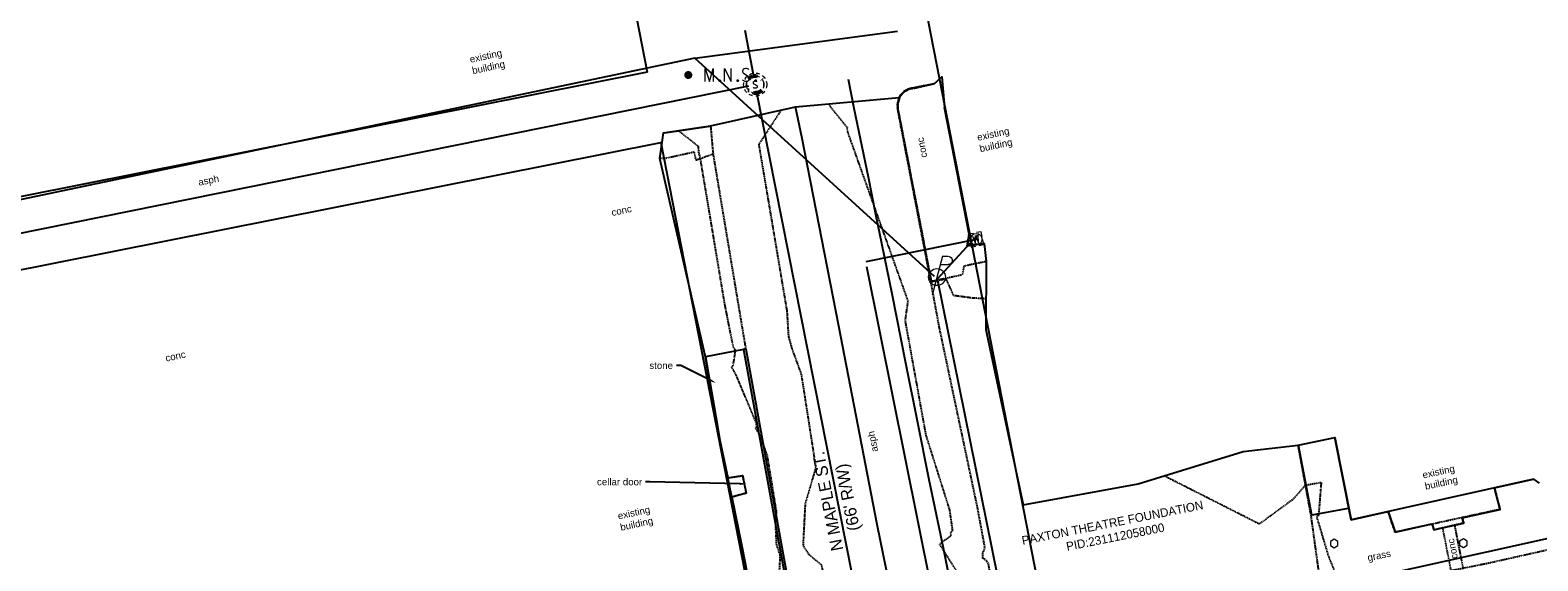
# Model space of a CAD drawing. Header units: feet. Extents: x 1743473 to 1753761, y 447116 to 448712.
# Tile 30 of 34: x 1750582 to 1750930, y 448216 to 448339. Entities that reach past the tile are written whole.
import ezdxf
from ezdxf import colors
from ezdxf.entities.mleader import LeaderData, LeaderLine
from ezdxf.math import Vec2, Vec3

# ---------------------------------------------------------------- set-up
doc = ezdxf.new("R2010")
doc.units = ezdxf.units.FT
doc.header["$MEASUREMENT"] = 0
for name, pattern in [('DGN Style 6', [6.093386, 0.003204, -1.281469, 2.242571, -1.281469, 0.003204, -1.281469]), ('drainage01', [1.6, 0.85, -0.75]), ('elecex', [0]), ('fenceex', [0]), ('HIDDEN', [0.09375, 0.0625, -0.03125]), ('OhDOT_USTN1', [0.055, 0.014, -0.041]), ('OhDOT_USTN2', [0.11, 0.069, -0.041]), ('OhDOT_USTN3', [0.22, 0.165, -0.055]), ('OhDOT_USTN5', [0.11, 0.055, -0.055]), ('rowex', [0]), ('sanex', [0]), ('waterex', [0])]:
    doc.linetypes.add(name, pattern=pattern)
doc.layers.get('Defpoints').update_dxf_attribs({"color": 13})
for name, color, linetype in [('BD_X_Building', 231, 'Continuous'), ('BD_X_Canopy', 2, 'OhDOT_USTN2'), ('PV_P_Curb', 120, 'Continuous'), ('PV_P_EOP', 7, 'Continuous'), ('PV_P_Walk', 231, 'Continuous'), ('PV_X_Driveway', 7, 'OhDOT_USTN5'), ('PV_X_EOP', 7, 'OhDOT_USTN3'), ('PV_X_Steps', 120, 'OhDOT_USTN1'), ('PV_X_Walk', 120, 'OhDOT_USTN5'), ('RD_X_Cells', 7, 'Continuous'), ('RD_X_Fence', 230, 'fenceex'), ('RD_X_Misc_Items', 1, 'OhDOT_USTN3'), ('RW_X_Fee_RW', 6, 'rowex'), ('SH_Text', 7, 'Continuous'), ('SRF-CONT EG MIN', 8, 'HIDDEN'), ('SRF-LBL EG.202402405', 7, 'Continuous'), ('SV_P_Control_Cells_Set', 7, 'Continuous'), ('SV_X_Control_Cells_Found', 7, 'Continuous'), ('UT_X_Electric', 1, 'elecex'), ('UT_X_Electric_Cells', 1, 'Continuous'), ('UT_X_Sanitary_Cells', 3, 'Continuous'), ('UT_X_Sanitary_Line', 3, 'sanex'), ('UT_X_Water', 133, 'waterex'), ('UT_X_Water_Cells', 133, 'Continuous'), ('XREF', 7, 'Continuous')]:
    doc.layers.add(name, color=color, linetype=linetype)
doc.layers.add('SC_Scratch1', color=7, linetype='Continuous', plot=False)
doc.layers.add('SC_Scratch2', color=1, linetype='Continuous', plot=False)
doc.styles.add('CBUS', font='font31.shx', dxfattribs={"height": 0.1})
doc.styles.add('L80', font='arial.ttf', dxfattribs={"height": 0.08})

# ---------------------------------------------------------------- blocks, each defined once
blk = doc.blocks.new('PP')
at = {"layer": 'UT_X_Electric_Cells', "color": 1, "linetype": 'Continuous', "lineweight": 0}
for p, q in [((0.043, 0.16), (-0.037, -0.14)), ((0.043, 0.16), (0.085, 0.16)), ((0.026, 0.096), (0.085, 0.096))]:
    blk.add_line(p, q, dxfattribs=at)
blk.add_circle((0, 0), 0.065, dxfattribs=at)
at = {"layer": 'UT_X_Electric_Cells', "color": 1, "linetype": 'Continuous', "lineweight": 0, "extrusion": (0, 0, -1)}
blk.add_arc((-0.086, 0.128), 0.0319, 88.8767, 271.1233, dxfattribs=at)
blk = doc.blocks.new('*U96', base_point=(1750791.402, 448281.84, 734.198))
at = {"xscale": 29.99938732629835, "yscale": 29.99938732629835, "zscale": 29.99938732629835}
blk.add_blockref('PP', (1750791.402, 448281.84, 734.198), dxfattribs=at)
blk = doc.blocks.new('POST')
at = {"layer": 'RD_X_Cells', "color": 30, "linetype": 'Continuous', "lineweight": 0, "flags": 128}
blk.add_lwpolyline([(-0.065, -0.037), (0, -0.075), (0.065, -0.037), (0.065, 0.037), (0, 0.075), (-0.065, 0.037), (-0.065, -0.037)], dxfattribs=at)
blk = doc.blocks.new('*U189', base_point=(1750912.969, 448220.412, 734.223))
at = {"layer": 'RD_X_Cells', "color": 0, "linetype": 'ByBlock', "lineweight": -2, "xscale": 13.33333333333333, "yscale": 13.33333333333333, "zscale": 13.33333333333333}
blk.add_blockref('POST', (1750912.969, 448220.412, 734.223), dxfattribs=at)
blk = doc.blocks.new('*U190', base_point=(1750883.108, 448220.345, 734.345))
at = {"layer": 'RD_X_Cells', "color": 0, "linetype": 'ByBlock', "lineweight": -2, "xscale": 13.33333333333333, "yscale": 13.33333333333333, "zscale": 13.33333333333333}
blk.add_blockref('POST', (1750883.108, 448220.345, 734.345), dxfattribs=at)
blk = doc.blocks.new('MNAILS')
at = {"layer": 'SV_P_Control_Cells_Set', "linetype": 'Continuous', "lineweight": 0}
h = blk.add_hatch(color=7, dxfattribs=at)
edge = h.paths.add_edge_path()
edge.add_arc((0, 0), 0.0249, 0, 360)
at = {"layer": 'SV_P_Control_Cells_Set', "color": 7, "linetype": 'Continuous', "lineweight": 0, "flags": 128}
for points in [[(0.1045, -0.04), (0.1045, 0.04), (0.1299, -0.04), (0.1541, 0.04), (0.1541, -0.04)], [(0.223, -0.04), (0.223, 0.04), (0.2644, -0.04), (0.2644, 0.04)], [(0.3718, 0.0343), (0.3707, 0.0356), (0.3691, 0.0368), (0.3641, 0.0387), (0.358, 0.04), (0.3536, 0.04), (0.352, 0.04), (0.3448, 0.0381), (0.3388, 0.0343), (0.3349, 0.0293), (0.3338, 0.0242), (0.3338, 0.0204), (0.3349, 0.0154), (0.3393, 0.011), (0.3696, -0.0079), (0.3724, -0.0104), (0.3735, -0.0129), (0.3746, -0.0167), (0.3746, -0.0205), (0.374, -0.0243), (0.3735, -0.0268), (0.3724, -0.03), (0.3713, -0.0325), (0.3702, -0.0344), (0.3685, -0.0362), (0.3669, -0.0375), (0.3647, -0.0388), (0.363, -0.0394), (0.358, -0.04), (0.3503, -0.04), (0.3454, -0.0388), (0.3382, -0.0344), (0.3338, -0.0306)], [(0.1927, -0.0293), (0.1955, -0.0293), (0.1971, -0.0306), (0.1988, -0.0331), (0.1988, -0.0362), (0.1971, -0.0388), (0.1955, -0.04), (0.1927, -0.04), (0.1911, -0.0388), (0.1894, -0.0362), (0.1894, -0.0331), (0.1911, -0.0306), (0.1927, -0.0293)], [(0.3035, -0.0293), (0.3062, -0.0293), (0.3079, -0.0306), (0.3095, -0.0331), (0.3095, -0.0362), (0.3079, -0.0388), (0.3062, -0.04), (0.3035, -0.04), (0.3018, -0.0388), (0.3002, -0.0362), (0.3002, -0.0331), (0.3018, -0.0306), (0.3035, -0.0293)], [(0.4126, -0.0293), (0.4154, -0.0293), (0.417, -0.0306), (0.4187, -0.0331), (0.4187, -0.0362), (0.417, -0.0388), (0.4154, -0.04), (0.4126, -0.04), (0.411, -0.0388), (0.4093, -0.0362), (0.4093, -0.0331), (0.411, -0.0306), (0.4126, -0.0293)]]:
    blk.add_lwpolyline(points, dxfattribs=at)
blk = doc.blocks.new('*U192', base_point=(1750733.976, 448328.494, 733.898))
at = {"xscale": 37.50000000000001, "yscale": 37.50000000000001, "zscale": 37.50000000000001}
blk.add_blockref('MNAILS', (1750733.976, 448328.494, 733.898), dxfattribs=at)
blk = doc.blocks.new('MH1D-X-SAN')
at = {"layer": 'Defpoints', "color": 61, "linetype": 'DGN Style 6', "lineweight": 53}
blk.add_circle((0, 0), 2, dxfattribs=at)
at = {"layer": 'Defpoints', "color": 20, "linetype": 'drainage01', "lineweight": 0}
blk.add_circle((0, 0), 2, dxfattribs=at)
at = {"layer": 'UT_X_Sanitary_Cells', "color": 3, "linetype": 'Continuous', "lineweight": 0, "flags": 128}
blk.add_lwpolyline([(0.4, 0.65), (0.37, 0.68), (0.33, 0.71), (0.22, 0.74), (0.08, 0.77), (-0.02, 0.77), (-0.06, 0.77), (-0.22, 0.73), (-0.36, 0.65), (-0.45, 0.55), (-0.47, 0.45), (-0.47, 0.38), (-0.45, 0.28), (-0.35, 0.19), (0.35, -0.19), (0.41, -0.24), (0.43, -0.29), (0.46, -0.37), (0.46, -0.44), (0.45, -0.52), (0.43, -0.57), (0.41, -0.63), (0.38, -0.68), (0.36, -0.72), (0.32, -0.76), (0.28, -0.78), (0.23, -0.81), (0.2, -0.82), (0.08, -0.83), (-0.09, -0.83), (-0.21, -0.81), (-0.37, -0.72), (-0.47, -0.64)], dxfattribs=at)
at = {"layer": 'UT_X_Sanitary_Cells', "linetype": 'drainage01', "lineweight": 0}
blk.add_circle((0, 0), 2.67, dxfattribs=at)
blk = doc.blocks.new('*U109', base_point=(1750749.433, 448326.281, 733.991))
blk.add_blockref('MH1D-X-SAN', (1750749.433, 448326.281, 733.991))
blk = doc.blocks.new('WM')
at = {"layer": 'UT_X_Water_Cells', "color": 133, "linetype": 'Continuous', "lineweight": 0, "flags": 128}
for points in [[(-0.02, 0.075), (-0.075, 0.075), (-0.075, 0.02)], [(-0.033, 0.045), (-0.017, -0.045), (0, 0.045), (0.017, -0.045), (0.033, 0.045)], [(0.075, 0.02), (0.075, 0.075), (0.02, 0.075)], [(-0.075, -0.02), (-0.075, -0.075), (-0.02, -0.075)], [(0.02, -0.075), (0.075, -0.075), (0.075, -0.02)]]:
    blk.add_lwpolyline(points, dxfattribs=at)
at = {"layer": 'UT_X_Water_Cells', "color": 133, "linetype": 'Continuous', "lineweight": 0}
blk.add_circle((0, 0), 0.0675, dxfattribs=at)
blk = doc.blocks.new('*U278', base_point=(1750800.473, 448290.554, 734.453))
at = {"xscale": 20, "yscale": 20, "zscale": 5, "rotation": 11.65091299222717}
blk.add_blockref('WM', (1750800.473, 448290.554, 734.453), dxfattribs=at)
blk = doc.blocks.new('2024.02405 PROP BASE_1')
at = {"layer": 'PV_P_Curb'}
blk.add_lwpolyline([(1750747.23, 448265.24), (1750746.74, 448265.14), (1750761.34, 448185.07, -0.409603), (1750753.85, 448174.04), (1750739.12, 448171.12, -0.414214), (1750733.83, 448174.65), (1750732.89, 448179.4), (1750732.4, 448179.3)], format="xyb", dxfattribs=at)
at = {"layer": 'PV_P_EOP'}
blk.add_lwpolyline([(1750747.23, 448265.24), (1750761.84, 448185.16, -0.409603), (1750753.95, 448173.55), (1750739.22, 448170.63, -0.414214), (1750733.34, 448174.56), (1750732.4, 448179.3), (1750681.24, 448169.13), (1750683.38, 448158.34, -0.414214), (1750675.52, 448146.59, -0.198912), (1750671.77, 448147.33), (1750662.91, 448153.26), (1750598.17, 448140.39), (1750592.25, 448131.54, -0.198912), (1750589.07, 448129.41), (1750569.67, 448125.56, -0.413844), (1750557.92, 448133.4), (1750555.76, 448144.2), (1750546.3, 448142.32)], format="xyb", dxfattribs=at)
at = {"layer": 'PV_P_Walk'}
blk.add_lwpolyline([(1750746.74, 448265.14), (1750737.92, 448263.42), (1750740.68, 448247.88), (1750741.28, 448244.19), (1750743.08, 448235.5), (1750746.53, 448236), (1750747.33, 448231.94), (1750744, 448231.04), (1750746.25, 448220.13), (1750747.15, 448215.79), (1750752.93, 448183.38), (1750732.4, 448179.3)], dxfattribs=at)
blk = doc.blocks.new('2024.02405 EX BASE_1')
at = {"layer": 'BD_X_Building', "flags": 128}
for points in [[(1750798.82, 448291.72), (1750793.14, 448321.01)], [(1750798.82, 448291.72), (1750793.14, 448321.01)], [(1750741.28, 448244.19), (1750747.15, 448215.78)], [(1750929.14, 448235.19), (1750887.04, 448225.81), (1750883.32, 448244.77)]]:
    blk.add_lwpolyline(points, dxfattribs=at)
at = {"layer": 'BD_X_Canopy', "flags": 128}
blk.add_lwpolyline([(1750920.16, 448233.19), (1750921.43, 448228.2), (1750897.18, 448222.94), (1750895.57, 448227.71)], dxfattribs=at)
at = {"layer": 'PV_X_Driveway', "flags": 128}
blk.add_lwpolyline([(1750739.7, 448310.2), (1750735.78, 448308.81), (1750735.41, 448310.7), (1750728.71, 448309.22), (1750727.37, 448309.19)], dxfattribs=at)
at = {"layer": 'PV_X_EOP', "flags": 128}
for points in [[(1750785.76, 448325.49), (1750790.87, 448326.54)], [(1750790.03, 448280.65), (1750782.28, 448320.96)], [(1750728.23, 448315.14), (1750739.12, 448316.73), (1750739.7, 448310.2), (1750747.23, 448265.24)], [(1750806.44, 448195.15), (1750805.59, 448201.73), (1750803.29, 448215.78), (1750802.59, 448216.56), (1750802.01, 448216.95), (1750801.96, 448217.98), (1750802.49, 448219.36), (1750800.81, 448228.46), (1750791.95, 448270.28), (1750790.03, 448280.65)], [(1750879.64, 448213.51), (1750877.79, 448226.91), (1750874.8, 448243.07)]]:
    blk.add_lwpolyline(points, dxfattribs=at)
at = {"layer": 'PV_X_EOP'}
blk.add_arc((1750786.3, 448321.47), 4.06, 97.6728, 187.2439, dxfattribs=at)
at = {"layer": 'PV_X_Steps', "flags": 128}
blk.add_lwpolyline([(1750912.71, 448226.29), (1750913.04, 448225.06), (1750906.18, 448223.46), (1750905.77, 448224.85)], dxfattribs=at)
at = {"layer": 'PV_X_Walk', "flags": 128}
for points in [[(1750785.77, 448325.36), (1750790.87, 448326.54), (1750792.54, 448328.1)], [(1750802.76, 448285.43), (1750797.6, 448284.35), (1750797.22, 448282.33), (1750790.13, 448280.81), (1750782.38, 448320.96)], [(1750802.3, 448289.6), (1750798.38, 448289.05), (1750798.82, 448291.72)], [(1751019.27, 448239.64), (1750989.93, 448231.78), (1750986.23, 448231), (1750976.42, 448228.77), (1750966.61, 448226.51), (1750961.77, 448225.43), (1750919.33, 448215.88), (1750912.96, 448214.59), (1750910.08, 448214.01), (1750881.37, 448208.2)], [(1750908.14, 448223.92), (1750910.08, 448214.01)], [(1750912.96, 448214.59), (1750910.98, 448224.58)]]:
    blk.add_lwpolyline(points, dxfattribs=at)
at = {"layer": 'PV_X_Walk'}
blk.add_arc((1750786.25, 448321.48, 734.24), 3.91, 97.0763, 187.6858, dxfattribs=at)
at = {"layer": 'RD_X_Fence', "flags": 128}
blk.add_lwpolyline([(1750886.34, 448228.41), (1750877.98, 448226.88), (1750874.87, 448243.04)], dxfattribs=at)
at = {"layer": 'RD_X_Misc_Items', "flags": 128}
blk.add_lwpolyline([(1750743.25, 448235.53), (1750746.53, 448236), (1750747.33, 448231.94), (1750744.09, 448231.07)], dxfattribs=at)
at = {"layer": 'RW_X_Fee_RW'}
for points in [[(1750817.69, 448196.11), (1750763.77, 448472.49), (1750788.3, 448477.29)], [(1750817.69, 448196.11), (1750935.43, 448222.21), (1751018.33, 448244.63)]]:
    blk.add_lwpolyline(points, dxfattribs=at)
for points in [[(1750724.49, 448329.13), (1750319.03, 448248.57), (1750293.51, 448380.91), (1750396.16, 448400.54), (1750698.99, 448459.81)], [(1750752.93, 448183.38), (1750347.15, 448102.75), (1750322.16, 448232.37), (1750727.65, 448312.94)]]:
    blk.add_lwpolyline(points, close=True, dxfattribs=at)
at = {"layer": 'SC_Scratch1', "flags": 128}
blk.add_lwpolyline([(1750786.72, 448179.96), (1750777.63, 448224.75), (1750768.73, 448270.51), (1750760.31, 448313.85), (1750758.76, 448321.14)], dxfattribs=at)
at = {"layer": 'UT_X_Electric', "flags": 128}
for points in [[(1750735.49, 448332.36), (1750782.27, 448338.61)], [(1750735.49, 448332.36), (1750544.34, 448292.26)], [(1750790.87, 448281.95), (1750735.49, 448332.36)], [(1750791.53, 448281.43), (1750800.73, 448291.54)], [(1750810.51, 448187.57), (1750791.53, 448281.43)]]:
    blk.add_lwpolyline(points, dxfattribs=at)
at = {"layer": 'UT_X_Sanitary_Line', "color": 3, "linetype": 'sanex', "lineweight": -3}
for points in [[(1750749.16, 448327.76), (1750747.11, 448338.8)], [(1750550.73, 448286.13), (1750747.96, 448325.98)], [(1750780.83, 448167.8), (1750749.72, 448324.81)]]:
    blk.add_lwpolyline(points, dxfattribs=at)
at = {"layer": 'UT_X_Water'}
for points, elevation in [([(1750770.86, 448327.53), (1750772.21, 448320.84), (1750775.51, 448305.02), (1750777.21, 448296.35), (1750778.56, 448289.66), (1750780.95, 448278.08), (1750784.11, 448262.06), (1750786.82, 448248.67), (1750789.55, 448235.12), (1750792.85, 448219.3), (1750796.93, 448199.06), (1750800.55, 448181.43), (1750803.29, 448167.88), (1750805.51, 448156.27), (1750806.86, 448149.57), (1750810.02, 448133.56), (1750814.43, 448111.51), (1750819.81, 448083.89), (1750822.52, 448070.5)], 734), ([(1750800.47, 448290.55), (1750775, 448285.37)], 734.45), ([(1750804.4, 448140.52), (1750803.35, 448145.71), (1750790.03, 448210.35), (1750775.24, 448284.18)], 734.56)]:
    blk.add_lwpolyline(points, dxfattribs=dict(at, elevation=elevation))
at = {"layer": 'SV_X_Control_Cells_Found'}
for name, p in [('*U192', (1750733.98, 448328.49, 733.9)), ('*U190', (1750883.11, 448220.34, 734.35)), ('*U189', (1750912.97, 448220.41, 734.22))]:
    blk.add_blockref(name, p, dxfattribs=at)
at = {"layer": 'UT_X_Electric_Cells'}
blk.add_blockref('*U96', (1750791.4, 448281.84, 734.2), dxfattribs=at)
at = {"layer": 'UT_X_Sanitary_Cells'}
blk.add_blockref('*U109', (1750749.43, 448326.28, 733.99), dxfattribs=at)
at = {"layer": 'UT_X_Water_Cells'}
blk.add_blockref('*U278', (1750800.47, 448290.55, 734.45), dxfattribs=at)
at = {"layer": 'SC_Scratch1', "char_height": 1.6, "attachment_point": 1, "style": 'L80'}
for s, insert, width, rotation in [('existing building', (1750683.35, 448332.87), 7.5718, 12.0964), ('existing building', (1750800.52, 448314.86), 7.5718, 12.0964), ('conc', (1750787.61, 448309.26), 4.7112, 101), ('asph', (1750620.67, 448304.49), 4.7112, 11.4548), ('conc', (1750716.08, 448297.49), 4.7112, 12.0964), ('conc', (1750613.07, 448263.88), 4.7112, 12.0964), ('asph', (1750776.25, 448241.34), 4.7112, 101), ('existing building', (1750903.36, 448236.91), 7.5718, 12.0964), ('existing building', (1750717.55, 448227.44), 7.5718, 12.0964), ('conc', (1750910.13, 448216.64), 4.7112, 101.2188), ('grass', (1750890.67, 448217.81), 4.7112, 11.4548)]:
    blk.add_mtext(s, dxfattribs=dict(at, insert=insert, width=width, rotation=rotation))
at = {"layer": 'SH_Text', "attachment_point": 1, "style": 'CBUS'}
for s, insert, char_height, width, rotation in [("\\pxqc;N MAPLE ST.\\P(66' R/W)", (1750768.49, 448210.9), 2.8, 38.5326, 101.0395), ('\\pxqc;PAXTON THEATRE FOUNDATION\\PPID:231112058000', (1750811.12, 448222.01), 2, 42.0375, 11.238)]:
    blk.add_mtext(s, dxfattribs=dict(at, insert=insert, char_height=char_height, width=width, rotation=rotation))
at = {"layer": 'SC_Scratch1'}
ml = blk.add_multileader_mtext('Standard', dxfattribs=at)
ml.set_content('5/8" iron pin found', color=256, style='L80')
ml.set_leader_properties()
ml.build(insert=Vec2(0, 0))
ml.multileader.update_dxf_attribs({"text_left_attachment_type": 2, "text_right_attachment_type": 2, "dogleg_length": 0.05, "arrow_head_size": 1.6, "scale": 20})
ctx = ml.context
ctx.base_point, ctx.scale, ctx.char_height, ctx.arrow_head_size, ctx.landing_gap_size, ctx.plane_origin = Vec3(1750962.97, 448240.54, 733.64), 20, 1.6, 1.6, 0.8, Vec3(1750989.83, 448235.51, 733.64)
ctx.left_attachment, ctx.right_attachment, ctx.text_align_type = 2, 2, 2
notes = []
notes.append((ctx, [(0, (1, 1, 0), (1750980.99, 448240.54, 733.64), (-1, 0), 1, [(0, [(1750989.48, 448234.93, 733.64)], 0, [])])]))
ctx.mtext.insert, ctx.mtext.width, ctx.mtext.alignment, ctx.mtext.flow_direction = Vec3(1750979.19, 448241.58, 733.64), 18.0671, 3, 5
ml = blk.add_multileader_mtext('Standard', dxfattribs=at)
ml.set_content('cellar door', color=256, style='L80')
ml.set_leader_properties()
ml.build(insert=Vec2(0, 0))
ml.multileader.update_dxf_attribs({"text_left_attachment_type": 2, "text_right_attachment_type": 2, "dogleg_length": 0.05, "arrow_head_size": 1.6, "scale": 20})
ctx = ml.context
ctx.base_point, ctx.scale, ctx.char_height, ctx.arrow_head_size, ctx.landing_gap_size, ctx.plane_origin = Vec3(1750708.72, 448234.57), 20, 1.6, 1.6, 0.8, Vec3(1750747.49, 448234.08)
ctx.left_attachment, ctx.right_attachment, ctx.text_align_type = 2, 2, 2
notes.append((ctx, [(1, (1, 1, 0), (1750725.13, 448234.57), (-1, 0), 1, [(0, [(1750747.49, 448234.08)], 0, [])])]))
ctx.mtext.insert, ctx.mtext.alignment, ctx.mtext.flow_direction = Vec3(1750723.33, 448235.38), 3, 5
at = {"layer": 'SC_Scratch2'}
ml = blk.add_multileader_mtext('Standard', dxfattribs=at)
ml.set_content('stone', color=256, style='L80')
ml.set_leader_properties()
ml.build(insert=Vec2(0, 0))
ml.multileader.update_dxf_attribs({"text_left_attachment_type": 2, "text_right_attachment_type": 2, "dogleg_length": 0.05, "arrow_head_size": 1.6, "scale": 20})
ctx = ml.context
ctx.base_point, ctx.scale, ctx.char_height, ctx.arrow_head_size, ctx.landing_gap_size, ctx.plane_origin = Vec3(1750723.06, 448261.42, 734.36), 20, 1.6, 1.6, 0.8, Vec3(1750740.43, 448257.36, 734.36)
ctx.left_attachment, ctx.right_attachment, ctx.text_align_type = 2, 2, 2
notes.append((ctx, [(0, (1, 1, 0), (1750732.25, 448261.42, 734.36), (-1, 0), 1, [(0, [(1750740.43, 448257.36, 734.36)], 0, [])])]))
ctx.mtext.insert, ctx.mtext.width, ctx.mtext.alignment, ctx.mtext.flow_direction = Vec3(1750730.45, 448262.23, 734.36), 5.4679, 3, 5
for ctx, leaders in notes:
    for number, flags, end, landing, length, lines in leaders:
        leader = LeaderData()
        leader.index, (leader.has_last_leader_line, leader.has_dogleg_vector, leader.attachment_direction) = number, flags
        leader.last_leader_point, leader.dogleg_vector, leader.dogleg_length = Vec3(end), Vec3(landing), length
        for number, points, colour, breaks in lines:
            line = LeaderLine()
            line.index, line.vertices, line.color, line.breaks = number, Vec3.list(points), colors.encode_raw_color(colour), breaks
            leader.lines.append(line)
        ctx.leaders.append(leader)

msp = doc.modelspace()

# ---------------------------------------------------------------- linework, layer by layer
at = {"layer": 'PV_P_Curb'}
msp.add_lwpolyline([(1750747.23, 448265.24), (1750746.74, 448265.14)], dxfattribs=at)
at = {"layer": 'SRF-CONT EG MIN', "color": 8, "linetype": 'HIDDEN', "lineweight": -3, "elevation": 734, "flags": 128}
for points in [[(1750788.34, 448326.02), (1750785.76, 448325.45), (1750785.14, 448325.28), (1750784.66, 448325), (1750783.65, 448324.43), (1750783.18, 448323.99), (1750782.87, 448323.51), (1750782.7, 448323.03), (1750782.36, 448321.72), (1750782.31, 448321.17), (1750782.33, 448320.96), (1750788.16, 448290.88), (1750790.1, 448280.77), (1750793.46, 448281.46), (1750795.17, 448277.65), (1750799.51, 448277.08), (1750802.72, 448276.91)], [(1750731.72, 448315.65), (1750736.25, 448312.08), (1750736.35, 448310.59), (1750736.72, 448309.14), (1750742.32, 448275.7), (1750744.3, 448265.7), (1750744.71, 448265.13), (1750744.74, 448264.33), (1750744.27, 448261.46), (1750743.96, 448260.93), (1750744.23, 448260.6), (1750744.84, 448259.48), (1750749.43, 448248.66), (1750749.73, 448247.58), (1750749.73, 448247.56), (1750749.73, 448247.25), (1750749.73, 448247.22), (1750749.51, 448246.98), (1750749.8, 448246.46), (1750750.36, 448245.5), (1750752.14, 448240.81), (1750754.31, 448227.62), (1750754.04, 448225.62), (1750754.31, 448220.12), (1750755.15, 448217.49), (1750754.88, 448212.02), (1750755.01, 448209.9), (1750753.89, 448208.49), (1750760.42, 448192.19), (1750767.49, 448199.06), (1750764.83, 448215.32), (1750762.01, 448217.61), (1750760.54, 448219.81), (1750761.04, 448229.51), (1750763.49, 448237.86), (1750760.13, 448259.41), (1750757.98, 448265.26), (1750757.18, 448268.18), (1750756.82, 448274.04), (1750750.39, 448312.07), (1750750.32, 448312.5), (1750755.48, 448320.4)], [(1750766.27, 448321.81), (1750770.68, 448316.33), (1750770.62, 448316.28), (1750770.59, 448316.23), (1750770.57, 448316.22), (1750770.81, 448315.14), (1750784.67, 448276.33), (1750784.03, 448271.79), (1750788.81, 448245.4), (1750794.28, 448228.11), (1750794.97, 448223.3), (1750794.48, 448222.71), (1750794.63, 448222.09), (1750791.96, 448220.16), (1750801.57, 448205.04), (1750803.13, 448198.89), (1750802.84, 448198.23), (1750806.24, 448196.68), (1750818.81, 448187.1), (1750818.93, 448186.74), (1750820.3, 448186.62), (1750820.32, 448186.66), (1750832.69, 448185.29), (1750857.62, 448187.37), (1750873.05, 448187.68), (1750885.75, 448189.12), (1750923.33, 448195.2), (1750947.68, 448199.91), (1750973.44, 448203.08), (1751014.52, 448209.94), (1751003.54, 448200.28), (1750990.95, 448191.45), (1750984.65, 448189.12), (1750978.61, 448186.53), (1750974.28, 448184.2), (1750951.54, 448175.58), (1750937.02, 448173.03), (1750930.96, 448169.41), (1750923.94, 448166.3), (1750918.8, 448163.73), (1750928.4, 448165.86), (1750932, 448166.67), (1750935.96, 448167.6), (1750947.04, 448170.09), (1750947.32, 448170.09), (1750952.49, 448171.58), (1750947.34, 448170.02), (1750947.32, 448169.86), (1750947.32, 448168.97), (1750952.25, 448169.99), (1750965.91, 448174.3), (1750968.1, 448174.8), (1750968.74, 448175.23), (1750968.7, 448176.12), (1750978.02, 448178.74), (1750981.16, 448177.79), (1750979.96, 448179.1), (1750981.06, 448179.08), (1750984.24, 448179.3), (1750988.52, 448180.22), (1751015.38, 448187.33), (1751015.17, 448184.4), (1751015.67, 448184.56), (1751018.45, 448185.25), (1751027.22, 448186.83), (1751033.54, 448188.77)], [(1750843.94, 448235.97), (1750865.86, 448224.88), (1750873.77, 448230.67), (1750876.51, 448233.82), (1750880.13, 448234.47), (1750879.5, 448226.71), (1750879.05, 448226.56), (1750881.86, 448217.18), (1750883.57, 448213.06), (1750883.79, 448213.03), (1750884.67, 448212.96), (1750883.32, 448212.4), (1750880.9, 448209.64), (1750880.61, 448208.44), (1750880.77, 448207.29), (1750881.57, 448204.13), (1750883.68, 448203.48), (1750897.09, 448205.51), (1750919.47, 448209.61), (1750921.06, 448209.93), (1750921.1, 448209.93), (1750924.13, 448211.21), (1750927.66, 448212.01), (1750950.86, 448219.06), (1750954.92, 448223.23), (1750955.64, 448224.05), (1750949.99, 448224.1), (1750960.03, 448225.92), (1750952.25, 448238.86)]]:
    msp.add_lwpolyline(points, dxfattribs=at)
at = {"layer": 'SRF-LBL EG.202402405', "color": 7, "linetype": 'Continuous', "lineweight": -3, "flags": 128}
msp.add_lwpolyline([(1750747.15, 448215.78), (1750746.25, 448220.13), (1750744.06, 448230.73), (1750742.97, 448236.01), (1750741.28, 448244.19), (1750740.68, 448247.88), (1750737.86, 448263.76), (1750727.37, 448309.18), (1750728.23, 448315.14), (1750739.12, 448316.73), (1750758.76, 448321.14), (1750782.68, 448323.28), (1750783.09, 448323.94), (1750783.22, 448324.1), (1750783.95, 448324.77), (1750784.81, 448325.24), (1750785.76, 448325.49), (1750790.87, 448326.54), (1750792.54, 448328.1), (1750793.14, 448321.01), (1750798.82, 448291.72), (1750798.38, 448289.05), (1750802.3, 448289.6), (1750802.76, 448285.43), (1750802.69, 448269.77), (1750811.33, 448229.23), (1750837.84, 448234.09), (1750862.1, 448241.56), (1750874.8, 448243.07), (1750883.32, 448244.77), (1750887.04, 448225.81), (1750895.57, 448227.71), (1750897.18, 448222.94), (1750905.77, 448224.85), (1750905.78, 448224.8), (1750906.18, 448223.46), (1750908.14, 448223.92), (1750910.98, 448224.58), (1750913.04, 448225.06), (1750912.71, 448226.29), (1750921.43, 448228.2), (1750920.16, 448233.19), (1750929.14, 448235.19), (1750930.49, 448234.28)], dxfattribs=at)

# ---------------------------------------------------------------- block references
at = {"layer": 'XREF'}
for name in ['2024.02405 EX BASE_1', '2024.02405 PROP BASE_1']:
    msp.add_blockref(name, (0, 0), dxfattribs=at)

doc.saveas('drawing.dxf')
